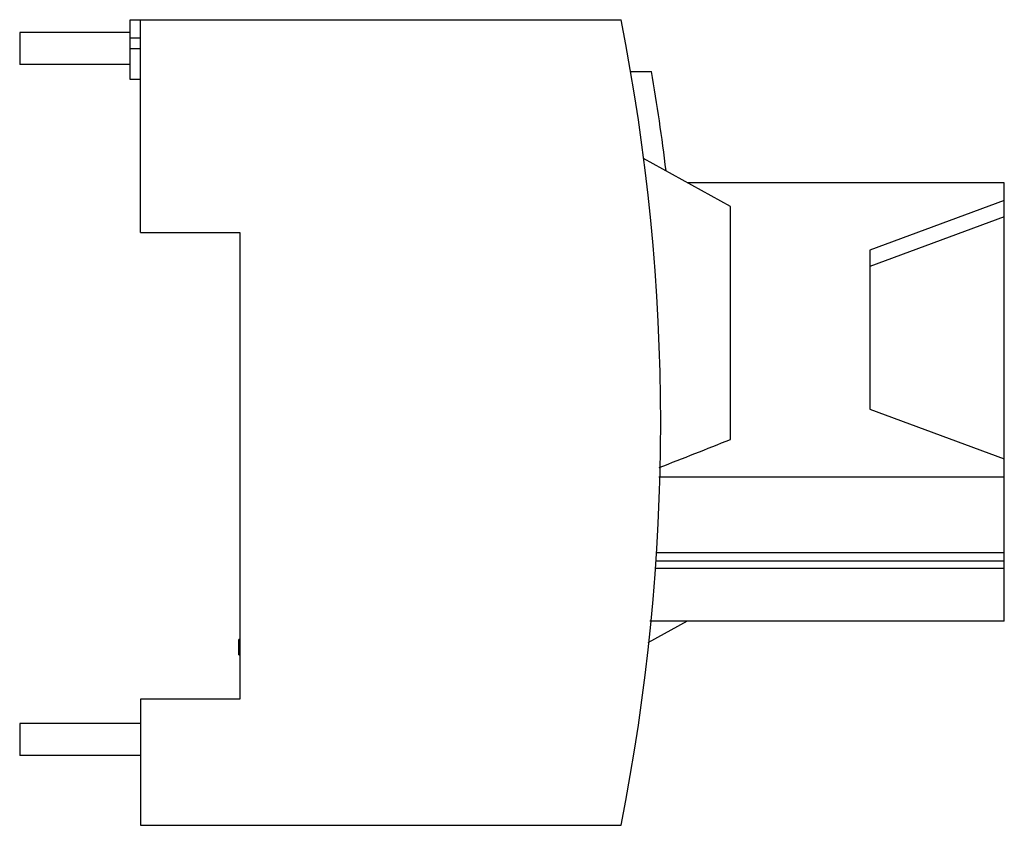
# Model space of a CAD drawing. Header units: millimetres. Extents: x 14 to 109.3, y 46 to 124.
import ezdxf

# ---------------------------------------------------------------- set-up
doc = ezdxf.new("R2010")
doc.units = ezdxf.units.MM
doc.header["$LTSCALE"] = 11.057353
doc.layers.get('0').update_dxf_attribs({"linetype": 'CONTINUOUS'})
doc.layers.add('black', color=7, linetype='CONTINUOUS')

msp = doc.modelspace()

# ---------------------------------------------------------------- linework, layer by layer
at = {"color": 7, "linetype": 'Continuous'}
for p, q in [((24.681, 118.222), (24.681, 124.023)), ((24.681, 124.022), (72.182, 124.022)), ((25.681, 103.422), (25.681, 124.022)), ((13.981, 122.772), (13.981, 119.672)), ((24.681, 122.772), (13.981, 122.772)), ((25.681, 122.222), (24.681, 122.222)), ((24.681, 121.222), (25.681, 121.222)), ((24.681, 119.672), (13.981, 119.672)), ((25.681, 118.222), (24.681, 118.222)), ((73.11, 119.022), (75.139, 119.022)), ((82.781, 105.922), (74.364, 110.588)), ((109.281, 108.233), (78.613, 108.233)), ((109.281, 65.8), (109.281, 108.233)), ((82.781, 83.389), (82.781, 105.922)), ((109.281, 106.512), (96.281, 101.704)), ((109.281, 104.948), (96.281, 100.123)), ((25.681, 103.422), (35.281, 103.422)), ((35.281, 103.422), (35.281, 58.222)), ((96.281, 101.704), (96.281, 86.329)), ((96.281, 86.329), (109.281, 81.52)), ((75.849, 79.775), (109.281, 79.775)), ((109.281, 72.418), (75.609, 72.418)), ((109.281, 70.883), (75.489, 70.883)), ((78.592, 65.8), (74.78, 63.687)), ((109.281, 65.8), (74.988, 65.8)), ((35.181, 62.522), (35.181, 64.022)), ((35.281, 64.022), (35.181, 64.022)), ((35.181, 62.522), (35.281, 62.522)), ((25.681, 58.222), (25.681, 46.022)), ((35.281, 58.222), (25.681, 58.222)), ((13.981, 55.872), (13.981, 52.772)), ((25.681, 55.872), (13.981, 55.872)), ((25.681, 52.772), (13.981, 52.772)), ((25.681, 46.022), (72.182, 46.022))]:
    msp.add_line(p, q, dxfattribs=at)
for radius, start, end in [(200, 348.75528, 11.24472), (202, 6.92989, 9.68997)]:
    msp.add_arc((-123.979, 85.022), radius, start, end, dxfattribs=at)
msp.add_open_spline([(75.882, 80.662), (77.037, 81.109), (79.34, 82.009), (81.637, 82.925), (82.781, 83.389)], degree=3, knots=[0, 0, 0, 0, 0.500772, 1, 1, 1, 1], dxfattribs=at)
at = {"layer": 'black', "color": 7, "linetype": 'Continuous'}
msp.add_line((75.563, 71.637), (109.281, 71.637), dxfattribs=at)

doc.saveas('drawing.dxf')
